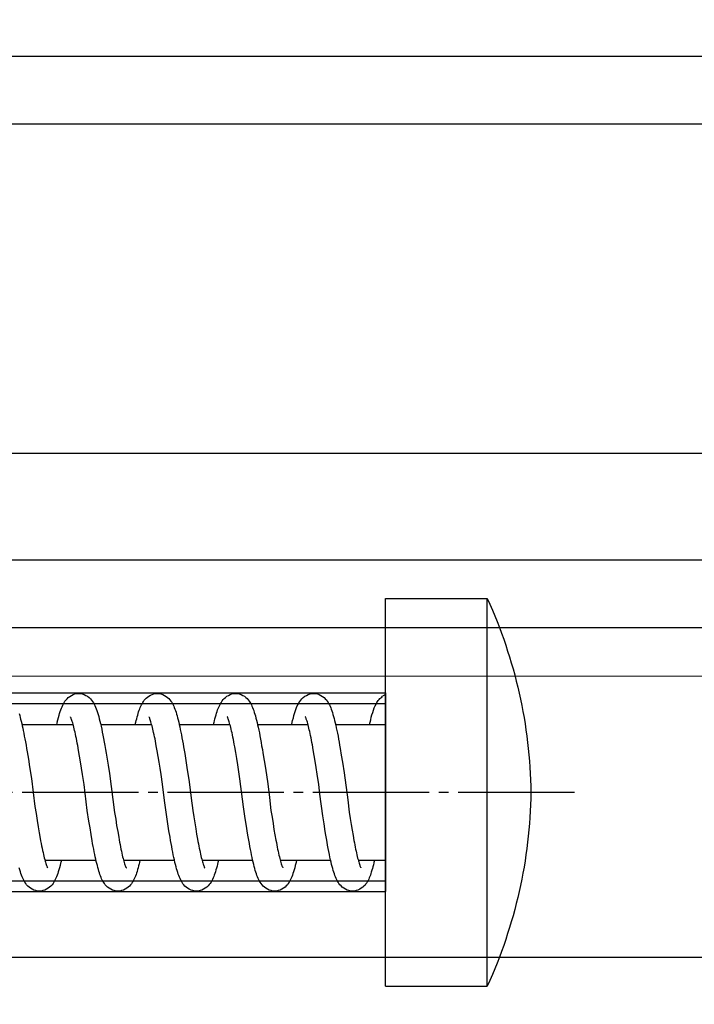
# Model space of a CAD drawing. Header units: millimetres. Extents: x 22865 to 60762, y -18816 to 15611.
# Tile 172 of 256: x 25876.66 to 25883.63, y 9855.37 to 9865.53. Entities that reach past the tile are written whole.
import ezdxf

# ---------------------------------------------------------------- set-up
doc = ezdxf.new("R2010")
doc.units = ezdxf.units.MM
doc.linetypes.add('DOT_CENTER', pattern=[14, 12, -1, 0, -1])
for name, color, linetype in [('1', 7, 'Continuous'), ('bramy przemyslowe', 5, 'Continuous'), ('BRO0010101338_PBL109', 7, 'Continuous'), ('Z3067109_AF2_PBL40', 7, 'Continuous'), ('Z3068498_AF5_PBL82', 7, 'Continuous')]:
    doc.layers.add(name, color=color, linetype=linetype)
doc.layers.add('projekt', color=6, linetype='Continuous', lineweight=9)
doc.styles.add('1-100', font='simplex.shx', dxfattribs={"width": 0.8, "height": 15})
doc.dimstyles.new('1-100', dxfattribs={"dimscale": 0.5, "dimtxt": 100, "dimasz": 1, "dimexe": 0.18, "dimexo": 0.0625, "dimgap": 5, "dimtad": 1, "dimdec": 1, "dimzin": 0, "dimdsep": 46, "dimtxsty": '1-100', "dimblk1": 'K', "dimblk2": 'K', "dimsah": 1, "dimcen": 0.09, "dimse1": 1, "dimse2": 1, "dimadec": 0, "dimazin": 0, "dimtfac": 1, "dimtdec": 1, "dimtofl": 0, "dimtmove": 0, "dimatfit": 3, "dimldrblk": 'K', "dimfxl": 0, "dimtolj": 1, "dimtzin": 0, "dimarcsym": 0})

# ---------------------------------------------------------------- blocks, each defined once
blk = doc.blocks.new('Federpuffer', base_point=(5695.33, 4642.65))
at = {"color": 2, "linetype": 'Continuous'}
for p, q in [((3451.15, 5933.18), (3451.15, 5973.18)), ((3461.65, 5973.18), (3451.15, 5973.18)), ((3461.65, 5933.18), (3461.65, 5973.18)), ((3476.22, 5963.09), (3476.07, 5962.97)), ((3476.39, 5963.19), (3476.22, 5963.09)), ((3476.57, 5963.27), (3476.39, 5963.19)), ((3476.76, 5963.33), (3476.57, 5963.27)), ((3476.95, 5963.37), (3476.76, 5963.33)), ((3477.13, 5963.38), (3476.95, 5963.37)), ((3484.3, 5963.08), (3484.15, 5962.97)), ((3484.47, 5963.19), (3484.3, 5963.08)), ((3484.65, 5963.27), (3484.47, 5963.19)), ((3484.84, 5963.33), (3484.65, 5963.27)), ((3485.03, 5963.37), (3484.84, 5963.33)), ((3485.22, 5963.38), (3485.03, 5963.37)), ((3475.44, 5962.07), (3475.37, 5961.92)), ((3475.5, 5962.21), (3475.44, 5962.07)), ((3475.57, 5962.35), (3475.5, 5962.21)), ((3475.65, 5962.47), (3475.57, 5962.35)), ((3475.73, 5962.6), (3475.65, 5962.47)), ((3475.83, 5962.73), (3475.73, 5962.6)), ((3475.94, 5962.85), (3475.83, 5962.73)), ((3476.07, 5962.97), (3475.94, 5962.85)), ((3483.52, 5962.08), (3483.46, 5961.93)), ((3483.59, 5962.22), (3483.52, 5962.08)), ((3483.66, 5962.35), (3483.59, 5962.22)), ((3483.73, 5962.47), (3483.66, 5962.35)), ((3483.82, 5962.6), (3483.73, 5962.47)), ((3483.91, 5962.73), (3483.82, 5962.6)), ((3484.02, 5962.85), (3483.91, 5962.73)), ((3484.15, 5962.97), (3484.02, 5962.85)), ((3475.09, 5961.06), (3475.03, 5960.85)), ((3475.14, 5961.25), (3475.09, 5961.06)), ((3475.2, 5961.43), (3475.14, 5961.25)), ((3475.26, 5961.61), (3475.2, 5961.43)), ((3475.31, 5961.77), (3475.26, 5961.61)), ((3475.37, 5961.92), (3475.31, 5961.77)), ((3477.99, 5960.99), (3477.98, 5960.97)), ((3477.98, 5960.97), (3477.99, 5960.98)), ((3477.99, 5960.98), (3477.99, 5960.99)), ((3483.17, 5961.07), (3483.12, 5960.87)), ((3483.23, 5961.26), (3483.17, 5961.07)), ((3483.28, 5961.44), (3483.23, 5961.26)), ((3483.34, 5961.62), (3483.28, 5961.44)), ((3483.4, 5961.78), (3483.34, 5961.62)), ((3483.46, 5961.93), (3483.4, 5961.78)), ((3466.81, 5960.18), (3461.65, 5960.18)), ((3474.86, 5960.18), (3469.65, 5960.18)), ((3474.86, 5960.15), (3474.8, 5959.89)), ((3474.92, 5960.4), (3474.86, 5960.15)), ((3474.97, 5960.63), (3474.92, 5960.4)), ((3475.03, 5960.85), (3474.97, 5960.63)), ((3477.63, 5959.87), (3477.67, 5960.03)), ((3477.67, 5960.03), (3477.71, 5960.19)), ((3477.71, 5960.19), (3477.75, 5960.32)), ((3482.95, 5960.18), (3477.71, 5960.18)), ((3477.75, 5960.32), (3477.79, 5960.45)), ((3477.79, 5960.45), (3477.82, 5960.56)), ((3477.82, 5960.56), (3477.86, 5960.66)), ((3477.86, 5960.66), (3477.89, 5960.75)), ((3477.89, 5960.75), (3477.92, 5960.83)), ((3477.92, 5960.83), (3477.94, 5960.89)), ((3477.94, 5960.89), (3477.97, 5960.93)), ((3477.98, 5960.97), (3477.97, 5960.96)), ((3477.97, 5960.93), (3477.98, 5960.97)), ((3482.95, 5960.19), (3482.89, 5959.94)), ((3483, 5960.43), (3482.95, 5960.19)), ((3483.06, 5960.65), (3483, 5960.43)), ((3483.12, 5960.87), (3483.06, 5960.65)), ((3485.71, 5959.88), (3485.76, 5960.04)), ((3485.76, 5960.04), (3485.8, 5960.19)), ((3491.05, 5960.18), (3485.78, 5960.18)), ((3485.8, 5960.19), (3485.83, 5960.33)), ((3485.83, 5960.33), (3485.87, 5960.46)), ((3485.87, 5960.46), (3485.91, 5960.57)), ((3485.91, 5960.57), (3485.94, 5960.67)), ((3485.94, 5960.67), (3485.97, 5960.76)), ((3485.97, 5960.76), (3486, 5960.83)), ((3486, 5960.83), (3486.03, 5960.89)), ((3486.03, 5960.89), (3486.05, 5960.94)), ((3486.05, 5960.94), (3486.06, 5960.97)), ((3486.06, 5960.97), (3486.07, 5960.97)), ((3499.18, 5960.18), (3493.88, 5960.18)), ((3474.62, 5959), (3474.56, 5958.67)), ((3474.68, 5959.31), (3474.62, 5959)), ((3474.74, 5959.61), (3474.68, 5959.31)), ((3474.8, 5959.89), (3474.74, 5959.61)), ((3477.41, 5958.88), (3477.46, 5959.1)), ((3477.46, 5959.1), (3477.5, 5959.31)), ((3477.5, 5959.31), (3477.54, 5959.51)), ((3477.54, 5959.51), (3477.59, 5959.7)), ((3477.59, 5959.7), (3477.63, 5959.87)), ((3482.72, 5959.12), (3482.67, 5958.82)), ((3482.78, 5959.4), (3482.72, 5959.12)), ((3482.84, 5959.68), (3482.78, 5959.4)), ((3482.89, 5959.94), (3482.84, 5959.68)), ((3485.5, 5958.92), (3485.54, 5959.13)), ((3485.54, 5959.13), (3485.59, 5959.34)), ((3485.59, 5959.34), (3485.63, 5959.53)), ((3485.63, 5959.53), (3485.67, 5959.71)), ((3485.67, 5959.71), (3485.71, 5959.88)), ((3469.11, 5957.56), (3469.2, 5958.09)), ((3474.44, 5957.98), (3474.37, 5957.61)), ((3474.5, 5958.33), (3474.44, 5957.98)), ((3474.56, 5958.67), (3474.5, 5958.33)), ((3477.22, 5957.87), (3477.27, 5958.14)), ((3477.27, 5958.14), (3477.32, 5958.39)), ((3477.32, 5958.39), (3477.36, 5958.64)), ((3477.36, 5958.64), (3477.41, 5958.88)), ((3482.55, 5958.19), (3482.5, 5957.87)), ((3482.61, 5958.51), (3482.55, 5958.19)), ((3482.67, 5958.82), (3482.61, 5958.51)), ((3485.22, 5957.45), (3485.32, 5957.98)), ((3485.32, 5957.98), (3485.36, 5958.23)), ((3485.36, 5958.23), (3485.41, 5958.47)), ((3485.41, 5958.47), (3485.45, 5958.7)), ((3485.45, 5958.7), (3485.5, 5958.92)), ((3493.34, 5957.49), (3493.43, 5958.02)), ((3466.22, 5957.01), (3466.11, 5956.29)), ((3466.33, 5957.7), (3466.22, 5957.01)), ((3468.91, 5956.39), (3469.01, 5956.99)), ((3469.01, 5956.99), (3469.11, 5957.56)), ((3474.31, 5957.24), (3474.18, 5956.46)), ((3474.37, 5957.61), (3474.31, 5957.24)), ((3477.01, 5956.67), (3477.12, 5957.29)), ((3477.12, 5957.29), (3477.22, 5957.87)), ((3482.38, 5957.19), (3482.27, 5956.48)), ((3482.5, 5957.87), (3482.38, 5957.19)), ((3485.13, 5956.89), (3485.22, 5957.45)), ((3493.14, 5956.32), (3493.24, 5956.92)), ((3493.24, 5956.92), (3493.34, 5957.49)), ((3498.65, 5957.36), (3498.52, 5956.61)), ((3466.11, 5956.29), (3465.93, 5955.19)), ((3468.81, 5955.75), (3468.91, 5956.39)), ((3474.18, 5956.46), (3474.06, 5955.66)), ((3476.8, 5955.31), (3476.91, 5956.01)), ((3476.91, 5956.01), (3477.01, 5956.67)), ((3482.27, 5956.48), (3482.15, 5955.75)), ((3484.93, 5955.68), (3485.03, 5956.3)), ((3485.03, 5956.3), (3485.13, 5956.89)), ((3490.29, 5955.98), (3490.16, 5955.13)), ((3490.43, 5956.81), (3490.29, 5955.98)), ((3493.04, 5955.69), (3493.14, 5956.32)), ((3498.52, 5956.61), (3498.4, 5955.82)), ((3465.93, 5955.19), (3465.55, 5952.39)), ((3468.54, 5954), (3468.71, 5955.07)), ((3468.71, 5955.07), (3468.81, 5955.75)), ((3476.68, 5954.57), (3476.8, 5955.31)), ((3482.15, 5955.75), (3481.93, 5954.28)), ((3484.68, 5954.01), (3484.83, 5955.03)), ((3484.83, 5955.03), (3484.93, 5955.68)), ((3490.16, 5955.13), (3489.79, 5952.44)), ((3492.78, 5953.99), (3492.94, 5955.03)), ((3492.94, 5955.03), (3493.04, 5955.69)), ((3498.4, 5955.82), (3498.21, 5954.6)), ((3476.33, 5951.69), (3476.68, 5954.57)), ((3481.93, 5954.28), (3481.71, 5952.58)), ((3484.46, 5952.34), (3484.68, 5954.01)), ((3492.44, 5951.29), (3492.78, 5953.99)), ((3498.21, 5954.6), (3497.85, 5951.72)), ((3465.55, 5952.39), (3465.4, 5951.12)), ((3473.64, 5952.64), (3473.48, 5951.3)), ((3481.71, 5952.58), (3481.55, 5951.3)), ((3484.24, 5950.64), (3484.46, 5952.34)), ((3489.79, 5952.44), (3489.62, 5951.09)), ((3465.4, 5951.12), (3465.3, 5950.48)), ((3473.48, 5951.3), (3473.37, 5950.62)), ((3476.14, 5950.49), (3476.33, 5951.69)), ((3481.55, 5951.3), (3481.45, 5950.64)), ((3489.62, 5951.09), (3489.51, 5950.4)), ((3492.27, 5950.2), (3492.44, 5951.29)), ((3497.73, 5950.98), (3497.62, 5950.28)), ((3497.85, 5951.72), (3497.73, 5950.98)), ((3465.2, 5949.86), (3465.1, 5949.28)), ((3465.3, 5950.48), (3465.2, 5949.86)), ((3467.88, 5949.15), (3468, 5949.94)), ((3468, 5949.94), (3468.13, 5950.74)), ((3473.27, 5949.97), (3473.17, 5949.36)), ((3473.37, 5950.62), (3473.27, 5949.97)), ((3476.02, 5949.7), (3476.14, 5950.49)), ((3481.35, 5950.02), (3481.25, 5949.42)), ((3481.45, 5950.64), (3481.35, 5950.02)), ((3484.01, 5949.22), (3484.13, 5949.92)), ((3484.13, 5949.92), (3484.24, 5950.64)), ((3489.51, 5950.4), (3489.41, 5949.75)), ((3492.16, 5949.5), (3492.27, 5950.2)), ((3497.62, 5950.28), (3497.51, 5949.62)), ((3465.1, 5949.28), (3465.01, 5948.74)), ((3467.81, 5948.77), (3467.88, 5949.15)), ((3473.17, 5949.36), (3473.07, 5948.78)), ((3475.83, 5948.59), (3475.89, 5948.95)), ((3475.89, 5948.95), (3476.02, 5949.7)), ((3481.16, 5948.86), (3481.06, 5948.34)), ((3481.25, 5949.42), (3481.16, 5948.86)), ((3483.9, 5948.54), (3484.01, 5949.22)), ((3489.3, 5949.13), (3489.2, 5948.56)), ((3489.41, 5949.75), (3489.3, 5949.13)), ((3491.94, 5948.19), (3492.05, 5948.83)), ((3492.05, 5948.83), (3492.16, 5949.5)), ((3497.41, 5949), (3497.31, 5948.43)), ((3497.51, 5949.62), (3497.41, 5949)), ((3464.87, 5947.98), (3464.83, 5947.75)), ((3464.92, 5948.22), (3464.87, 5947.98)), ((3465.01, 5948.74), (3464.92, 5948.22)), ((3467.63, 5947.71), (3467.69, 5948.05)), ((3467.69, 5948.05), (3467.75, 5948.41)), ((3467.75, 5948.41), (3467.81, 5948.77)), ((3472.92, 5948), (3472.88, 5947.76)), ((3472.97, 5948.25), (3472.92, 5948)), ((3473.07, 5948.78), (3472.97, 5948.25)), ((3475.66, 5947.59), (3475.71, 5947.91)), ((3475.71, 5947.91), (3475.77, 5948.25)), ((3475.77, 5948.25), (3475.83, 5948.59)), ((3480.97, 5947.85), (3480.93, 5947.62)), ((3481.02, 5948.09), (3480.97, 5947.85)), ((3481.06, 5948.34), (3481.02, 5948.09)), ((3483.73, 5947.59), (3483.79, 5947.9)), ((3483.79, 5947.9), (3483.84, 5948.22)), ((3483.84, 5948.22), (3483.9, 5948.54)), ((3489.06, 5947.78), (3489.01, 5947.55)), ((3489.11, 5948.03), (3489.06, 5947.78)), ((3489.16, 5948.29), (3489.11, 5948.03)), ((3489.2, 5948.56), (3489.16, 5948.29)), ((3491.83, 5947.59), (3491.89, 5947.89)), ((3491.89, 5947.89), (3491.94, 5948.19)), ((3464.66, 5946.92), (3464.61, 5946.74)), ((3464.7, 5947.11), (3464.66, 5946.92)), ((3464.74, 5947.31), (3464.7, 5947.11)), ((3464.78, 5947.53), (3464.74, 5947.31)), ((3464.83, 5947.75), (3464.78, 5947.53)), ((3467.39, 5946.49), (3467.45, 5946.77)), ((3467.45, 5946.77), (3467.51, 5947.06)), ((3467.51, 5947.06), (3467.57, 5947.38)), ((3467.57, 5947.38), (3467.63, 5947.71)), ((3472.7, 5946.89), (3472.66, 5946.7)), ((3472.74, 5947.09), (3472.7, 5946.89)), ((3472.79, 5947.3), (3472.74, 5947.09)), ((3472.83, 5947.52), (3472.79, 5947.3)), ((3472.88, 5947.76), (3472.83, 5947.52)), ((3475.48, 5946.72), (3475.54, 5946.99)), ((3475.54, 5946.99), (3475.6, 5947.29)), ((3475.6, 5947.29), (3475.66, 5947.59)), ((3480.75, 5946.8), (3480.71, 5946.62)), ((3480.79, 5946.99), (3480.75, 5946.8)), ((3480.84, 5947.19), (3480.79, 5946.99)), ((3480.88, 5947.4), (3480.84, 5947.19)), ((3480.93, 5947.62), (3480.88, 5947.4)), ((3483.56, 5946.72), (3483.62, 5947)), ((3483.62, 5947), (3483.67, 5947.29)), ((3483.67, 5947.29), (3483.73, 5947.59)), ((3488.87, 5946.9), (3488.83, 5946.71)), ((3488.92, 5947.1), (3488.87, 5946.9)), ((3488.97, 5947.32), (3488.92, 5947.1)), ((3489.01, 5947.55), (3488.97, 5947.32)), ((3491.62, 5946.52), (3491.67, 5946.77)), ((3491.67, 5946.77), (3491.72, 5947.04)), ((3491.72, 5947.04), (3491.78, 5947.31)), ((3491.78, 5947.31), (3491.83, 5947.59)), ((3464.49, 5946.18), (3461.65, 5946.18)), ((3464.35, 5945.76), (3464.32, 5945.67)), ((3464.39, 5945.87), (3464.35, 5945.76)), ((3464.42, 5945.99), (3464.39, 5945.87)), ((3464.46, 5946.11), (3464.42, 5945.99)), ((3464.49, 5946.25), (3464.46, 5946.11)), ((3464.53, 5946.4), (3464.49, 5946.25)), ((3464.57, 5946.56), (3464.53, 5946.4)), ((3464.61, 5946.74), (3464.57, 5946.56)), ((3467.16, 5945.52), (3467.22, 5945.74)), ((3467.22, 5945.74), (3467.27, 5945.97)), ((3467.27, 5945.97), (3467.33, 5946.22)), ((3472.53, 5946.18), (3467.32, 5946.18)), ((3467.33, 5946.22), (3467.39, 5946.49)), ((3472.41, 5945.81), (3472.38, 5945.71)), ((3472.45, 5945.93), (3472.41, 5945.81)), ((3472.49, 5946.06), (3472.45, 5945.93)), ((3472.53, 5946.2), (3472.49, 5946.06)), ((3472.57, 5946.36), (3472.53, 5946.2)), ((3472.61, 5946.53), (3472.57, 5946.36)), ((3472.66, 5946.7), (3472.61, 5946.53)), ((3475.26, 5945.73), (3475.32, 5945.96)), ((3475.32, 5945.96), (3475.37, 5946.2)), ((3475.37, 5946.2), (3475.43, 5946.45)), ((3480.6, 5946.18), (3475.37, 5946.18)), ((3475.43, 5946.45), (3475.48, 5946.72)), ((3480.48, 5945.78), (3480.45, 5945.69)), ((3480.51, 5945.89), (3480.48, 5945.78)), ((3480.55, 5946.01), (3480.51, 5945.89)), ((3480.59, 5946.15), (3480.55, 5946.01)), ((3480.63, 5946.29), (3480.59, 5946.15)), ((3480.67, 5946.45), (3480.63, 5946.29)), ((3480.71, 5946.62), (3480.67, 5946.45)), ((3483.33, 5945.72), (3483.39, 5945.95)), ((3483.39, 5945.95), (3483.45, 5946.2)), ((3488.7, 5946.18), (3483.44, 5946.18)), ((3483.45, 5946.2), (3483.5, 5946.45)), ((3483.5, 5946.45), (3483.56, 5946.72)), ((3488.59, 5945.81), (3488.55, 5945.71)), ((3488.62, 5945.93), (3488.59, 5945.81)), ((3488.66, 5946.06), (3488.62, 5945.93)), ((3488.7, 5946.2), (3488.66, 5946.06)), ((3488.74, 5946.36), (3488.7, 5946.2)), ((3488.79, 5946.53), (3488.74, 5946.36)), ((3488.83, 5946.71), (3488.79, 5946.53)), ((3491.4, 5945.62), (3491.46, 5945.83)), ((3491.46, 5945.83), (3491.51, 5946.05)), ((3491.51, 5946.05), (3491.56, 5946.28)), ((3496.83, 5946.18), (3491.54, 5946.18)), ((3491.56, 5946.28), (3491.62, 5946.52)), ((3464.19, 5945.37), (3464.21, 5945.39)), ((3464.2, 5945.38), (3464.19, 5945.37)), ((3464.22, 5945.42), (3464.2, 5945.39)), ((3464.2, 5945.39), (3464.2, 5945.38)), ((3464.21, 5945.39), (3464.21, 5945.4)), ((3464.24, 5945.47), (3464.22, 5945.42)), ((3464.26, 5945.52), (3464.24, 5945.47)), ((3464.29, 5945.59), (3464.26, 5945.52)), ((3464.32, 5945.67), (3464.29, 5945.59)), ((3466.88, 5944.6), (3466.93, 5944.77)), ((3466.93, 5944.77), (3466.99, 5944.94)), ((3466.99, 5944.94), (3467.05, 5945.12)), ((3467.05, 5945.12), (3467.1, 5945.32)), ((3467.1, 5945.32), (3467.16, 5945.52)), ((3472.25, 5945.4), (3472.24, 5945.38)), ((3472.24, 5945.38), (3472.25, 5945.39)), ((3472.24, 5945.38), (3472.24, 5945.38)), ((3472.27, 5945.43), (3472.25, 5945.4)), ((3472.25, 5945.39), (3472.26, 5945.4)), ((3472.29, 5945.48), (3472.27, 5945.43)), ((3472.32, 5945.54), (3472.29, 5945.48)), ((3472.35, 5945.62), (3472.32, 5945.54)), ((3472.38, 5945.71), (3472.35, 5945.62)), ((3474.93, 5944.61), (3474.98, 5944.77)), ((3474.98, 5944.77), (3475.04, 5944.94)), ((3475.04, 5944.94), (3475.1, 5945.12)), ((3475.1, 5945.12), (3475.15, 5945.31)), ((3475.15, 5945.31), (3475.21, 5945.52)), ((3475.21, 5945.52), (3475.26, 5945.73)), ((3480.33, 5945.4), (3480.32, 5945.38)), ((3480.32, 5945.38), (3480.33, 5945.39)), ((3480.32, 5945.38), (3480.32, 5945.38)), ((3480.34, 5945.43), (3480.33, 5945.4)), ((3480.33, 5945.39), (3480.33, 5945.4)), ((3480.36, 5945.47), (3480.34, 5945.43)), ((3480.39, 5945.53), (3480.36, 5945.47)), ((3480.41, 5945.6), (3480.39, 5945.53)), ((3480.45, 5945.69), (3480.41, 5945.6)), ((3482.99, 5944.58), (3483.05, 5944.74)), ((3483.05, 5944.74), (3483.1, 5944.91)), ((3483.1, 5944.91), (3483.16, 5945.1)), ((3483.16, 5945.1), (3483.22, 5945.3)), ((3483.22, 5945.3), (3483.28, 5945.5)), ((3483.28, 5945.5), (3483.33, 5945.72)), ((3488.41, 5945.38), (3488.43, 5945.4)), ((3488.42, 5945.38), (3488.41, 5945.38)), ((3488.43, 5945.4), (3488.42, 5945.38)), ((3488.44, 5945.43), (3488.43, 5945.4)), ((3488.43, 5945.4), (3488.43, 5945.41)), ((3488.46, 5945.48), (3488.44, 5945.43)), ((3488.49, 5945.54), (3488.46, 5945.48)), ((3488.52, 5945.62), (3488.49, 5945.54)), ((3488.55, 5945.71), (3488.52, 5945.62)), ((3491.13, 5944.7), (3491.19, 5944.87)), ((3491.19, 5944.87), (3491.24, 5945.04)), ((3491.24, 5945.04), (3491.3, 5945.22)), ((3491.3, 5945.22), (3491.35, 5945.42)), ((3491.35, 5945.42), (3491.4, 5945.62)), ((3466.36, 5943.64), (3466.46, 5943.77)), ((3466.46, 5943.77), (3466.54, 5943.9)), ((3466.54, 5943.9), (3466.62, 5944.02)), ((3466.62, 5944.02), (3466.69, 5944.16)), ((3466.69, 5944.16), (3466.75, 5944.3)), ((3466.75, 5944.3), (3466.82, 5944.45)), ((3466.82, 5944.45), (3466.88, 5944.6)), ((3474.4, 5943.63), (3474.5, 5943.76)), ((3474.5, 5943.76), (3474.59, 5943.89)), ((3474.59, 5943.89), (3474.67, 5944.02)), ((3474.67, 5944.02), (3474.74, 5944.16)), ((3474.74, 5944.16), (3474.8, 5944.3)), ((3474.8, 5944.3), (3474.87, 5944.45)), ((3474.87, 5944.45), (3474.93, 5944.61)), ((3482.47, 5943.62), (3482.57, 5943.75)), ((3482.57, 5943.75), (3482.65, 5943.88)), ((3482.65, 5943.88), (3482.73, 5944)), ((3482.73, 5944), (3482.8, 5944.13)), ((3482.8, 5944.13), (3482.86, 5944.27)), ((3482.86, 5944.27), (3482.93, 5944.42)), ((3482.93, 5944.42), (3482.99, 5944.58)), ((3490.58, 5943.64), (3490.67, 5943.76)), ((3490.67, 5943.76), (3490.75, 5943.88)), ((3490.75, 5943.88), (3490.83, 5944)), ((3490.83, 5944), (3490.89, 5944.13)), ((3490.89, 5944.13), (3490.96, 5944.26)), ((3490.96, 5944.26), (3491.02, 5944.4)), ((3491.02, 5944.4), (3491.07, 5944.55)), ((3491.07, 5944.55), (3491.13, 5944.7)), ((3465.06, 5942.98), (3465.24, 5942.99)), ((3465.24, 5942.99), (3465.43, 5943.03)), ((3465.43, 5943.03), (3465.62, 5943.09)), ((3465.62, 5943.09), (3465.8, 5943.18)), ((3465.8, 5943.18), (3465.97, 5943.28)), ((3465.97, 5943.28), (3466.12, 5943.39)), ((3466.12, 5943.39), (3466.25, 5943.52)), ((3466.25, 5943.52), (3466.36, 5943.64)), ((3473.1, 5942.98), (3473.28, 5942.99)), ((3473.28, 5942.99), (3473.47, 5943.03)), ((3473.47, 5943.03), (3473.65, 5943.09)), ((3473.65, 5943.09), (3473.83, 5943.17)), ((3473.83, 5943.17), (3474.01, 5943.27)), ((3474.01, 5943.27), (3474.16, 5943.39)), ((3474.16, 5943.39), (3474.29, 5943.51)), ((3474.29, 5943.51), (3474.4, 5943.63)), ((3481.17, 5942.98), (3481.35, 5942.99)), ((3481.35, 5942.99), (3481.55, 5943.03)), ((3481.55, 5943.03), (3481.73, 5943.09)), ((3481.73, 5943.09), (3481.91, 5943.17)), ((3481.91, 5943.17), (3482.08, 5943.27)), ((3482.08, 5943.27), (3482.23, 5943.38)), ((3482.23, 5943.38), (3482.36, 5943.5)), ((3482.36, 5943.5), (3482.47, 5943.62)), ((3489.27, 5942.98), (3489.46, 5942.99)), ((3489.46, 5942.99), (3489.65, 5943.03)), ((3489.65, 5943.03), (3489.84, 5943.09)), ((3489.84, 5943.09), (3490.02, 5943.18)), ((3490.02, 5943.18), (3490.19, 5943.28)), ((3490.19, 5943.28), (3490.34, 5943.4)), ((3490.34, 5943.4), (3490.47, 5943.51)), ((3490.47, 5943.51), (3490.58, 5943.64)), ((3461.65, 5933.18), (3451.15, 5933.18))]:
    blk.add_line(p, q, dxfattribs=at)
for points in [[(3469.08, 5963.38), (3468.89, 5963.37), (3468.69, 5963.33), (3468.5, 5963.27), (3468.32, 5963.18), (3468.15, 5963.08), (3468, 5962.96), (3467.88, 5962.84), (3467.76, 5962.72), (3467.67, 5962.59), (3467.58, 5962.46), (3467.51, 5962.33), (3467.44, 5962.2), (3467.37, 5962.06), (3467.31, 5961.91), (3467.25, 5961.75), (3467.19, 5961.58), (3467.13, 5961.41), (3467.08, 5961.22), (3467.02, 5961.02), (3466.96, 5960.81), (3466.91, 5960.59), (3466.85, 5960.35), (3466.79, 5960.1), (3466.74, 5959.84), (3466.68, 5959.57), (3466.62, 5959.29), (3466.56, 5958.99), (3466.51, 5958.68), (3466.45, 5958.37), (3466.39, 5958.04), (3466.33, 5957.7)], [(3471.28, 5960.43), (3471.24, 5960.6), (3471.17, 5960.86), (3471.11, 5961.1), (3471.04, 5961.33), (3470.97, 5961.54), (3470.9, 5961.74), (3470.83, 5961.92), (3470.76, 5962.1), (3470.68, 5962.26), (3470.6, 5962.41), (3470.5, 5962.56), (3470.4, 5962.7), (3470.28, 5962.84), (3470.14, 5962.97), (3469.99, 5963.09), (3469.81, 5963.19), (3469.63, 5963.27), (3469.45, 5963.33), (3469.25, 5963.37), (3469.08, 5963.38)], [(3479.34, 5960.43), (3479.31, 5960.57), (3479.26, 5960.78), (3479.2, 5960.98), (3479.15, 5961.17), (3479.1, 5961.35), (3479.04, 5961.52), (3478.99, 5961.68), (3478.93, 5961.84), (3478.87, 5961.98), (3478.81, 5962.12), (3478.74, 5962.25), (3478.68, 5962.38), (3478.6, 5962.5), (3478.52, 5962.62), (3478.42, 5962.75), (3478.31, 5962.87), (3478.18, 5962.98), (3478.04, 5963.09), (3477.87, 5963.19), (3477.69, 5963.28), (3477.51, 5963.33), (3477.31, 5963.37), (3477.13, 5963.38)], [(3487.43, 5960.43), (3487.39, 5960.58), (3487.34, 5960.78), (3487.29, 5960.97), (3487.24, 5961.16), (3487.19, 5961.33), (3487.14, 5961.49), (3487.08, 5961.65), (3487.03, 5961.8), (3486.97, 5961.94), (3486.91, 5962.08), (3486.85, 5962.2), (3486.79, 5962.33), (3486.72, 5962.45), (3486.65, 5962.56), (3486.56, 5962.68), (3486.46, 5962.8), (3486.35, 5962.91), (3486.22, 5963.02), (3486.08, 5963.12), (3485.92, 5963.21), (3485.75, 5963.29), (3485.57, 5963.34), (3485.39, 5963.37), (3485.22, 5963.38)], [(3493.33, 5963.38), (3493.15, 5963.37), (3492.96, 5963.34), (3492.77, 5963.28), (3492.59, 5963.19), (3492.41, 5963.09), (3492.26, 5962.97), (3492.12, 5962.84), (3492, 5962.71), (3491.9, 5962.57), (3491.81, 5962.43), (3491.73, 5962.29), (3491.66, 5962.13), (3491.58, 5961.97), (3491.52, 5961.8), (3491.45, 5961.62), (3491.39, 5961.43), (3491.32, 5961.22), (3491.26, 5961.01), (3491.2, 5960.78), (3491.14, 5960.53), (3491.08, 5960.27), (3491.01, 5960), (3490.95, 5959.71), (3490.89, 5959.4), (3490.82, 5959.07), (3490.76, 5958.73), (3490.69, 5958.37), (3490.62, 5958), (3490.56, 5957.61), (3490.49, 5957.22), (3490.43, 5956.81)], [(3495.54, 5960.43), (3495.48, 5960.68), (3495.42, 5960.91), (3495.36, 5961.13), (3495.3, 5961.33), (3495.24, 5961.52), (3495.18, 5961.69), (3495.11, 5961.86), (3495.05, 5962.02), (3494.98, 5962.17), (3494.91, 5962.31), (3494.83, 5962.44), (3494.75, 5962.58), (3494.65, 5962.71), (3494.53, 5962.84), (3494.4, 5962.96), (3494.25, 5963.08), (3494.08, 5963.19), (3493.9, 5963.27), (3493.71, 5963.33), (3493.51, 5963.37), (3493.33, 5963.38)], [(3499.48, 5961.3), (3499.42, 5961.11), (3499.37, 5960.92), (3499.32, 5960.72), (3499.26, 5960.51), (3499.21, 5960.29), (3499.16, 5960.05), (3499.1, 5959.81), (3499.05, 5959.55), (3498.99, 5959.28), (3498.94, 5958.99), (3498.88, 5958.69), (3498.82, 5958.38), (3498.76, 5958.05), (3498.71, 5957.71), (3498.65, 5957.36)], [(3469.2, 5958.09), (3469.25, 5958.34), (3469.3, 5958.58), (3469.34, 5958.81), (3469.39, 5959.03), (3469.43, 5959.25), (3469.48, 5959.45), (3469.52, 5959.64), (3469.56, 5959.82), (3469.6, 5959.98), (3469.64, 5960.14), (3469.68, 5960.29), (3469.72, 5960.42), (3469.76, 5960.54), (3469.8, 5960.65), (3469.83, 5960.74), (3469.86, 5960.82), (3469.88, 5960.88), (3469.91, 5960.93), (3469.92, 5960.97), (3469.93, 5960.98), (3469.94, 5960.99), (3469.93, 5960.97), (3469.92, 5960.96)], [(3493.43, 5958.02), (3493.48, 5958.27), (3493.52, 5958.51), (3493.57, 5958.74), (3493.61, 5958.96), (3493.66, 5959.17), (3493.7, 5959.38), (3493.75, 5959.57), (3493.79, 5959.75), (3493.83, 5959.92), (3493.87, 5960.08), (3493.91, 5960.23), (3493.95, 5960.36), (3493.99, 5960.49), (3494.02, 5960.6), (3494.06, 5960.7), (3494.09, 5960.78), (3494.12, 5960.85), (3494.14, 5960.91), (3494.16, 5960.95), (3494.18, 5960.97), (3494.18, 5960.98), (3494.18, 5960.98), (3494.17, 5960.97)], [(3474.06, 5955.66), (3473.81, 5954.05), (3473.64, 5952.64)], [(3468.13, 5950.74), (3468.43, 5952.99), (3468.54, 5954)], [(3497.31, 5948.43), (3497.26, 5948.16), (3497.21, 5947.89), (3497.16, 5947.65), (3497.11, 5947.41), (3497.06, 5947.18), (3497.01, 5946.97), (3496.97, 5946.77), (3496.92, 5946.58), (3496.88, 5946.41), (3496.84, 5946.24), (3496.8, 5946.09), (3496.76, 5945.96), (3496.72, 5945.84), (3496.68, 5945.73), (3496.65, 5945.63), (3496.62, 5945.55), (3496.59, 5945.49), (3496.57, 5945.44), (3496.55, 5945.4), (3496.54, 5945.39), (3496.54, 5945.38), (3496.55, 5945.4), (3496.56, 5945.41)], [(3497.39, 5942.98), (3497.57, 5942.99), (3497.76, 5943.03), (3497.95, 5943.09), (3498.13, 5943.17), (3498.3, 5943.27), (3498.45, 5943.39), (3498.58, 5943.51), (3498.7, 5943.64), (3498.8, 5943.77), (3498.89, 5943.9), (3498.96, 5944.03), (3499.04, 5944.17), (3499.1, 5944.32), (3499.17, 5944.47), (3499.23, 5944.63), (3499.29, 5944.8), (3499.35, 5944.98), (3499.4, 5945.17), (3499.46, 5945.37)], [(3462.85, 5945.93), (3462.85, 5945.91), (3462.91, 5945.7), (3462.96, 5945.5), (3463.01, 5945.31), (3463.06, 5945.13), (3463.12, 5944.95), (3463.17, 5944.79), (3463.22, 5944.64), (3463.28, 5944.49), (3463.34, 5944.35), (3463.39, 5944.22), (3463.46, 5944.09), (3463.52, 5943.97), (3463.6, 5943.85), (3463.68, 5943.73), (3463.77, 5943.61), (3463.88, 5943.49), (3464.01, 5943.38), (3464.16, 5943.27), (3464.32, 5943.17), (3464.5, 5943.09), (3464.68, 5943.03), (3464.87, 5942.99), (3465.06, 5942.98)], [(3470.89, 5945.93), (3470.91, 5945.84), (3470.97, 5945.61), (3471.03, 5945.39), (3471.09, 5945.19), (3471.15, 5944.99), (3471.21, 5944.81), (3471.27, 5944.63), (3471.33, 5944.47), (3471.39, 5944.32), (3471.46, 5944.17), (3471.53, 5944.04), (3471.61, 5943.9), (3471.69, 5943.77), (3471.79, 5943.64), (3471.9, 5943.52), (3472.03, 5943.4), (3472.18, 5943.28), (3472.35, 5943.18), (3472.53, 5943.09), (3472.72, 5943.03), (3472.92, 5942.99), (3473.1, 5942.98)], [(3478.96, 5945.93), (3479, 5945.78), (3479.05, 5945.57), (3479.11, 5945.36), (3479.16, 5945.17), (3479.22, 5944.99), (3479.28, 5944.81), (3479.33, 5944.64), (3479.39, 5944.49), (3479.46, 5944.34), (3479.52, 5944.19), (3479.59, 5944.05), (3479.67, 5943.92), (3479.76, 5943.78), (3479.86, 5943.65), (3479.97, 5943.52), (3480.1, 5943.4), (3480.26, 5943.28), (3480.43, 5943.17), (3480.61, 5943.09), (3480.8, 5943.03), (3480.99, 5942.99), (3481.17, 5942.98)], [(3487.06, 5945.93), (3487.09, 5945.8), (3487.14, 5945.59), (3487.2, 5945.39), (3487.25, 5945.2), (3487.3, 5945.02), (3487.36, 5944.85), (3487.41, 5944.69), (3487.47, 5944.53), (3487.53, 5944.39), (3487.59, 5944.25), (3487.66, 5944.11), (3487.72, 5943.99), (3487.8, 5943.86), (3487.88, 5943.74), (3487.98, 5943.62), (3488.09, 5943.5), (3488.22, 5943.38), (3488.37, 5943.27), (3488.54, 5943.17), (3488.71, 5943.09), (3488.9, 5943.03), (3489.09, 5942.99), (3489.27, 5942.98)], [(3495.18, 5945.93), (3495.19, 5945.87), (3495.25, 5945.63), (3495.31, 5945.4), (3495.37, 5945.19), (3495.43, 5944.99), (3495.49, 5944.81), (3495.55, 5944.64), (3495.61, 5944.47), (3495.68, 5944.32), (3495.75, 5944.18), (3495.82, 5944.04), (3495.89, 5943.9), (3495.98, 5943.77), (3496.08, 5943.64), (3496.2, 5943.51), (3496.33, 5943.39), (3496.48, 5943.28), (3496.65, 5943.17), (3496.83, 5943.09), (3497.02, 5943.03), (3497.21, 5942.99), (3497.39, 5942.98)]]:
    blk.add_lwpolyline(points, dxfattribs=at)
for centre, start, end in [((3496.64, 5952.44), 155.4901, 179.1491), ((3496.64, 5953.92), 180.8509, 204.5099)]:
    blk.add_arc(centre, 50, start, end, dxfattribs=at)
at = {"layer": '1', "color": 2, "linetype": 'Continuous'}
for p, q in [((3461.65, 5963.29), (3461.95, 5963.09)), ((3463.32, 5960.18), (3463.25, 5960.43)), ((3471.34, 5960.18), (3471.28, 5960.43)), ((3479.4, 5960.18), (3479.34, 5960.43)), ((3487.49, 5960.18), (3487.43, 5960.43)), ((3495.6, 5960.18), (3495.53, 5960.47)), ((3462.79, 5946.18), (3462.85, 5945.93)), ((3470.83, 5946.18), (3470.89, 5945.93)), ((3478.9, 5946.18), (3478.96, 5945.93)), ((3487, 5946.18), (3487.06, 5945.93)), ((3495.12, 5946.18), (3495.18, 5945.93))]:
    blk.add_line(p, q, dxfattribs=at)
at = {"layer": '1', "color": 2, "linetype": 'DOT_CENTER'}
blk.add_line((3889.16, 5953.18), (3441.4, 5953.18), dxfattribs=at)
at = {"layer": '1', "color": 2, "linetype": 'Continuous'}
blk.add_spline([(3463.25, 5960.43), (3462.98, 5961.41), (3462.6, 5962.35), (3462.32, 5962.76), (3461.95, 5963.09)], degree=3, dxfattribs=at)
blk = doc.blocks.new('Federpuffer_kurz', base_point=(-138.12, 6771.4))
at = {"layer": '1'}
blk.add_blockref('Federpuffer', (5695.33, 4642.65), dxfattribs=at)
blk = doc.blocks.new('TOP__9', base_point=(5361.16, 5382.83))
blk.add_blockref('Federpuffer_kurz', (1975.19, 5327.33))
blk = doc.blocks.new('BRO0010101338_PBL109', base_point=(110.75, -703.86))
at = {"layer": 'BRO0010101338_PBL109', "color": 2, "linetype": 'Continuous'}
for p, q in [((3461.65, 5963.44), (3461.65, 5942.94)), ((4215.31, 5963.44), (3461.65, 5963.44)), ((4215.31, 5962.34), (3461.65, 5962.34)), ((4215.31, 5944.04), (3461.65, 5944.04)), ((4215.31, 5942.94), (3461.65, 5942.94))]:
    blk.add_line(p, q, dxfattribs=at)
blk = doc.blocks.new('TOP__10', base_point=(-2780.14, -2516.23))
blk.add_blockref('TOP__9', (5361.16, 5382.83))
at = {"layer": 'BRO0010101338_PBL109'}
blk.add_blockref('BRO0010101338_PBL109', (2224.05, -2147.93), dxfattribs=at)
blk = doc.blocks.new('Oben_Z3068498_AF5_PBL82__END', base_point=(2981.74, 4152.33))
at = {"layer": 'Z3068498_AF5_PBL82', "color": 2, "linetype": 'Continuous'}
for p, q in [((7053.45, 5585.11), (3260.55, 5585.11)), ((7053.45, 5578.11), (3260.55, 5578.11)), ((7053.45, 5544.11), (3260.55, 5544.11)), ((7053.45, 5533.11), (3260.55, 5533.11))]:
    blk.add_line(p, q, dxfattribs=at)
blk = doc.blocks.new('Unten_Z3067109_AF2_PBL40_', base_point=(3595.4, 4267.11))
at = {"layer": 'Z3067109_AF2_PBL40', "color": 2, "linetype": 'Continuous'}
for p, q in [((7053.45, 5533.11), (3809.06, 5533.11)), ((7051.45, 5526.11), (3809.06, 5526.11)), ((7051.45, 5492.11), (3809.06, 5492.11))]:
    blk.add_line(p, q, dxfattribs=at)
blk = doc.blocks.new('Waagerechte_Laufschiene', base_point=(2981.74, 4152.33))
at = {"layer": '1'}
for name, p in [('Oben_Z3068498_AF5_PBL82__END', (2981.74, 4152.33)), ('Unten_Z3067109_AF2_PBL40_', (3595.4, 4267.11))]:
    blk.add_blockref(name, p, dxfattribs=at)
blk = doc.blocks.new('brama przekroj h400cm')
at = {"xscale": -1}
blk.add_blockref('TOP__10', (27686.889, 13617.803), dxfattribs=at)
at = {"layer": '1', "xscale": -1}
blk.add_blockref('Waagerechte_Laufschiene', (22925.012, 19286.364), dxfattribs=at)
blk = doc.blocks.new('K')
for p, q in [((0, -19.114), (0, 19.114)), ((-19.114, 0), (19.114, 0))]:
    blk.add_line(p, q)
blk.add_circle((0, 0), 2.016)
blk = doc.blocks.new('*D2030')
at = {"layer": 'projekt', "color": 0, "lineweight": -2, "ltscale": 0.2}
blk.add_line((27131.166, 11439.666), (23567.166, 11439.666), dxfattribs=at)
at = {"layer": 'projekt', "color": 0, "linetype": 'ByBlock', "lineweight": -2, "xscale": 0.5, "yscale": 0.5, "zscale": 0.5, "rotation": 180}
blk.add_blockref('K', (23566.666, 11439.666), dxfattribs=at)
at = {"layer": 'projekt', "color": 0, "linetype": 'ByBlock', "lineweight": -2, "xscale": 0.5, "yscale": 0.5, "zscale": 0.5}
blk.add_blockref('K', (27131.666, 11439.666), dxfattribs=at)
at = {"layer": 'projekt', "color": 0, "ltscale": 0.2, "insert": (25349.166, 11449.666), "char_height": 15, "attachment_point": 5, "style": '1-100'}
blk.add_mtext('\\A1;3565.0', dxfattribs=at)

msp = doc.modelspace()

# ---------------------------------------------------------------- linework, layer by layer
at = {"layer": 'projekt', "color": 224, "ltscale": 0.2}
msp.add_lwpolyline([(26155.487, 9858.758), (24757.487, 9858.758), (24757.487, 9408.758), (26155.487, 9408.758)], close=True, dxfattribs=at)

# ---------------------------------------------------------------- block references
at = {"layer": 'bramy przemyslowe', "color": 0, "xscale": 0.1, "yscale": 0.1, "zscale": 0.1}
msp.add_blockref('brama przekroj h400cm', (23947.26, 7793.243), dxfattribs=at)

# ---------------------------------------------------------------- dimensions: what is measured, and where the dimension line sits
at = {"layer": 'projekt', "color": 5, "ltscale": 0.2}
dim = msp.add_linear_dim(base=(23566.666, 11439.666), p1=(27131.666, 6344.063), p2=(23566.666, 6344.063), dimstyle='1-100', dxfattribs=at)
dim.commit()
dim.dimension.update_dxf_attribs({"geometry": '*D2030', "text_midpoint": (25349.166, 11449.666)})

doc.saveas('drawing.dxf')
